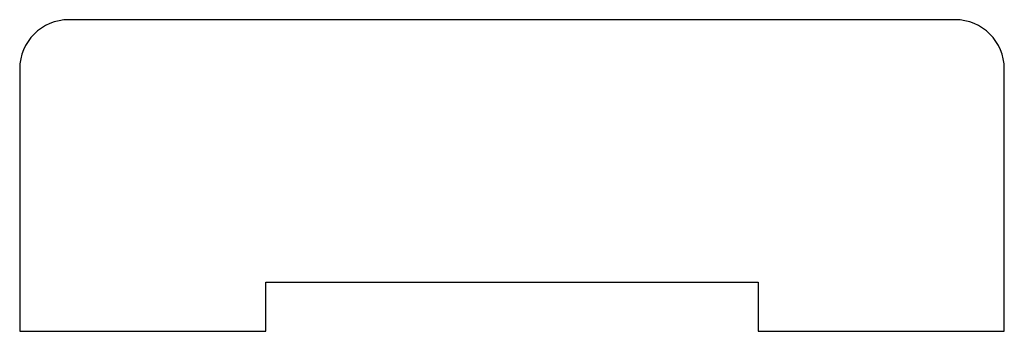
# Model space of a CAD drawing. Header units: millimetres. Extents: x 0 to 60, y 0 to 19.
import ezdxf

# ---------------------------------------------------------------- set-up
doc = ezdxf.new("R2010")
doc.units = ezdxf.units.MM

msp = doc.modelspace()

# ---------------------------------------------------------------- linework, layer by layer
at = {"color": 7, "linetype": 'Continuous', "lineweight": 25}
for p, q in [((57, 19), (3, 19)), ((0, 16), (0, 0)), ((60, 0), (60, 16)), ((15, 3), (45, 3)), ((15, 0), (15, 3)), ((45, 3), (45, 0)), ((0, 0), (15, 0)), ((45, 0), (60, 0))]:
    msp.add_line(p, q, dxfattribs=at)
for centre, start, end in [((3, 16), 90, 180), ((57, 16), 0, 90)]:
    msp.add_arc(centre, 3, start, end, dxfattribs=at)

doc.saveas('drawing.dxf')
